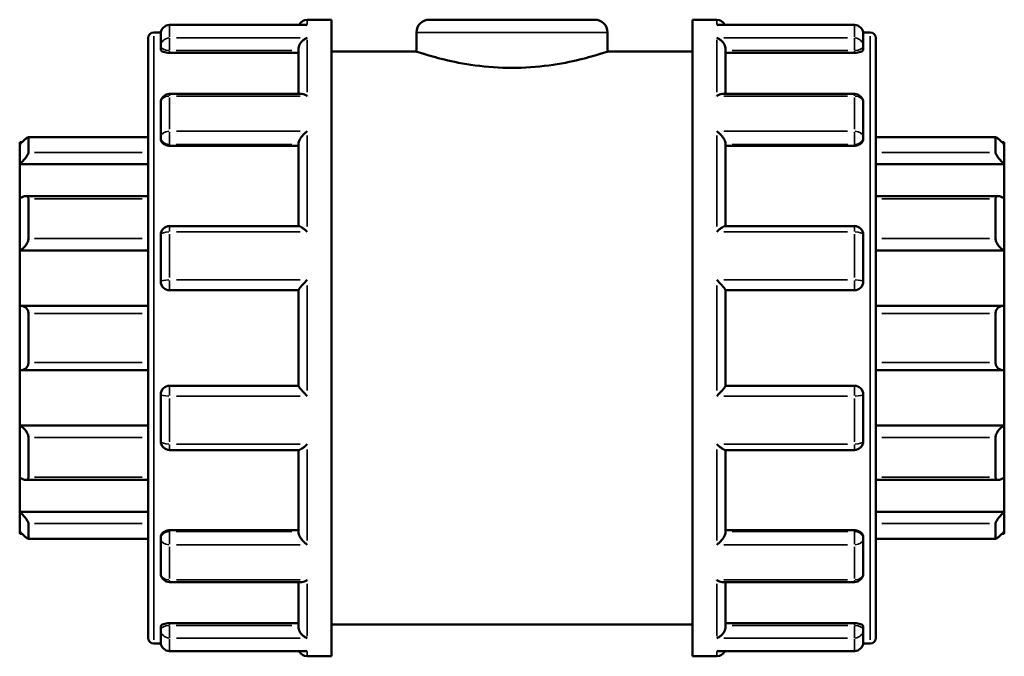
# Model space of a CAD drawing. Header units: millimetres. Extents: x 0 to 905, y -349 to 720.
# Tile 6 of 11: x 401 to 503, y 282 to 348. Entities that reach past the tile are written whole.
import ezdxf

# ---------------------------------------------------------------- set-up
doc = ezdxf.new("R2010")
doc.units = ezdxf.units.MM
doc.layers.add('Visible (ANSI)', color=7, linetype='Continuous', lineweight=50)
doc.layers.add('Visible Narrow (ANSI)', color=7, linetype='Continuous', lineweight=35)

msp = doc.modelspace()

# ---------------------------------------------------------------- linework, layer by layer
at = {"layer": 'Visible (ANSI)'}
for p, q in [((430.238, 347.888), (416.152, 347.888)), ((430.402, 348.427), (432.923, 348.427)), ((432.923, 282.427), (432.923, 348.427)), ((443.043, 348.427), (460.203, 348.427)), ((470.323, 282.427), (470.323, 348.427)), ((470.323, 348.427), (472.845, 348.427)), ((487.095, 347.888), (473.008, 347.888)), ((414.529, 347.107), (415.252, 347.107)), ((415.243, 345.682), (415.243, 346.979)), ((441.723, 347.107), (441.723, 345.127)), ((461.523, 347.107), (461.523, 345.127)), ((487.994, 347.107), (488.717, 347.107)), ((488.003, 346.979), (488.003, 345.682)), ((413.923, 284.353), (413.923, 346.502)), ((489.323, 346.502), (489.323, 284.353)), ((415.243, 345.682), (415.243, 345.319)), ((416.152, 345.001), (429.493, 345.001)), ((429.493, 340.732), (429.493, 345.366)), ((432.923, 345.127), (441.723, 345.127)), ((461.523, 345.127), (470.323, 345.127)), ((473.753, 340.732), (473.753, 345.366)), ((487.095, 345.001), (473.753, 345.001)), ((488.003, 345.319), (488.003, 345.682)), ((429.818, 340.732), (416.152, 340.732)), ((487.095, 340.732), (473.429, 340.732)), ((415.243, 336.277), (415.243, 339.823)), ((488.003, 339.823), (488.003, 336.277)), ((400.623, 335.495), (400.623, 335.722)), ((400.859, 335.722), (400.623, 335.722)), ((413.923, 336.248), (401.516, 336.248)), ((401.532, 336.231), (401.532, 334.668)), ((415.243, 336.277), (415.243, 336.068)), ((488.003, 336.068), (488.003, 336.277)), ((501.731, 336.248), (489.323, 336.248)), ((501.715, 334.668), (501.715, 336.231)), ((502.623, 335.722), (502.388, 335.722)), ((502.623, 335.722), (502.623, 335.495)), ((400.623, 333.443), (400.623, 335.495)), ((416.152, 335.36), (429.493, 335.36)), ((429.493, 327.038), (429.493, 335.578)), ((473.753, 327.038), (473.753, 335.578)), ((487.095, 335.36), (473.753, 335.36)), ((502.623, 335.495), (502.623, 333.443)), ((400.623, 333.443), (413.923, 333.443)), ((400.623, 329.882), (400.623, 333.443)), ((502.623, 333.443), (489.323, 333.443)), ((502.623, 333.443), (502.623, 329.882)), ((400.623, 324.509), (400.623, 329.882)), ((413.923, 330.138), (401.252, 330.138)), ((401.532, 329.848), (401.532, 325.755)), ((501.995, 330.138), (489.323, 330.138)), ((501.715, 325.755), (501.715, 329.848)), ((502.623, 329.882), (502.623, 324.509)), ((429.549, 327.038), (416.152, 327.038)), ((487.095, 327.038), (473.697, 327.038)), ((415.243, 321.286), (415.243, 326.13)), ((488.003, 326.13), (488.003, 321.286)), ((400.623, 324.509), (413.923, 324.509)), ((400.623, 318.748), (400.623, 324.509)), ((502.623, 324.509), (489.323, 324.509)), ((502.623, 324.509), (502.623, 318.748)), ((416.152, 320.377), (429.493, 320.377)), ((429.493, 310.464), (429.493, 320.39)), ((473.753, 310.464), (473.753, 320.39)), ((473.753, 320.377), (487.095, 320.377)), ((400.623, 312.107), (400.623, 318.748)), ((413.923, 318.757), (400.752, 318.757)), ((502.495, 318.757), (489.323, 318.757)), ((502.623, 318.748), (502.623, 312.107)), ((401.532, 317.957), (401.532, 312.898)), ((501.715, 312.898), (501.715, 317.957)), ((400.623, 306.345), (400.623, 312.107)), ((400.752, 312.098), (413.923, 312.098)), ((489.323, 312.098), (502.495, 312.098)), ((502.623, 312.107), (502.623, 306.345)), ((429.493, 310.477), (416.152, 310.477)), ((487.095, 310.477), (473.753, 310.477)), ((415.243, 304.725), (415.243, 309.569)), ((488.003, 309.569), (488.003, 304.725)), ((400.623, 306.345), (413.923, 306.345)), ((400.623, 300.973), (400.623, 306.345)), ((502.623, 306.345), (489.323, 306.345)), ((502.623, 306.345), (502.623, 300.973)), ((401.532, 305.099), (401.532, 301.007)), ((501.715, 301.007), (501.715, 305.099)), ((416.152, 303.816), (429.549, 303.816)), ((429.493, 295.277), (429.493, 303.816)), ((473.697, 303.816), (487.095, 303.816)), ((473.753, 295.277), (473.753, 303.816)), ((400.623, 297.412), (400.623, 300.973)), ((502.623, 300.973), (502.623, 297.412)), ((401.252, 300.716), (413.923, 300.716)), ((489.323, 300.716), (501.995, 300.716)), ((400.623, 297.412), (413.923, 297.412)), ((400.623, 295.36), (400.623, 297.412)), ((502.623, 297.412), (489.323, 297.412)), ((502.623, 297.412), (502.623, 295.36)), ((401.532, 296.187), (401.532, 294.624)), ((501.715, 294.624), (501.715, 296.187)), ((400.623, 295.132), (400.623, 295.36)), ((400.859, 295.132), (400.623, 295.132)), ((415.243, 294.787), (415.243, 294.578)), ((416.152, 295.495), (429.493, 295.495)), ((487.095, 295.495), (473.753, 295.495)), ((488.003, 294.578), (488.003, 294.787)), ((502.623, 295.132), (502.388, 295.132)), ((502.623, 295.36), (502.623, 295.132)), ((401.516, 294.607), (413.923, 294.607)), ((415.243, 291.032), (415.243, 294.578)), ((488.003, 294.578), (488.003, 291.032)), ((489.323, 294.607), (501.731, 294.607)), ((416.152, 290.123), (429.818, 290.123)), ((429.493, 285.488), (429.493, 290.123)), ((473.429, 290.123), (487.095, 290.123)), ((473.753, 285.488), (473.753, 290.123)), ((416.152, 285.854), (429.493, 285.854)), ((432.923, 285.727), (470.323, 285.727)), ((487.095, 285.854), (473.753, 285.854)), ((415.243, 285.536), (415.243, 285.173)), ((415.243, 283.875), (415.243, 285.173)), ((488.003, 285.173), (488.003, 285.536)), ((488.003, 285.173), (488.003, 283.875)), ((414.529, 283.747), (415.252, 283.747)), ((487.994, 283.747), (488.717, 283.747)), ((416.152, 282.967), (430.238, 282.967)), ((473.008, 282.967), (487.095, 282.967)), ((430.402, 282.427), (432.923, 282.427)), ((470.323, 282.427), (472.845, 282.427))]:
    msp.add_line(p, q, dxfattribs=at)
for centre, radius, start, end in [((416.152, 346.979), 0.909, 90, 180), ((430.402, 347.519), 0.909, 90, 156.01478), ((443.043, 347.107), 1.32, 90, 180), ((460.203, 347.107), 1.32, 0, 90), ((472.845, 347.519), 0.909, 23.98522, 90), ((487.095, 346.979), 0.909, 0, 90), ((414.529, 346.502), 0.606, 90, 180), ((488.717, 346.502), 0.606, 0, 90), ((416.152, 339.823), 0.909, 90, 180), ((487.095, 339.823), 0.909, 0, 90), ((416.152, 326.13), 0.909, 90, 180), ((487.095, 326.13), 0.909, 0, 90), ((416.152, 321.286), 0.909, 180, 270), ((487.095, 321.286), 0.909, 270, 0), ((416.152, 309.569), 0.909, 90, 180), ((487.095, 309.569), 0.909, 0, 90), ((416.152, 304.725), 0.909, 180, 270), ((487.095, 304.725), 0.909, 270, 0), ((416.152, 291.032), 0.909, 180, 270), ((487.095, 291.032), 0.909, 270, 0), ((414.529, 284.353), 0.606, 180, 270), ((416.152, 283.875), 0.909, 180, 270), ((487.095, 283.875), 0.909, 270, 0), ((488.717, 284.353), 0.606, 270, 0), ((430.402, 283.336), 0.909, 203.98522, 270), ((472.845, 283.336), 0.909, 270, 336.01478)]:
    msp.add_arc(centre, radius, start, end, dxfattribs=at)
for points, knots in [([(430.402, 347.873), (430.401, 347.873), (430.399, 347.873), (430.345, 347.883), (430.291, 347.888), (430.238, 347.888)], [-0.000606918, -0.000606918, -0.000606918, -0.000606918, 0, 0, 0.022721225, 0.022721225, 0.022721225, 0.022721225]), ([(473.008, 347.888), (472.955, 347.888), (472.902, 347.883), (472.847, 347.873), (472.846, 347.873), (472.845, 347.873)], [0.150587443, 0.150587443, 0.150587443, 0.150587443, 0.17309103, 0.17309103, 0.173692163, 0.173692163, 0.173692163, 0.173692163]), ([(429.493, 345.366), (429.493, 345.446), (429.505, 345.528), (429.553, 345.705), (429.591, 345.795), (429.699, 345.992), (429.775, 346.092), (429.937, 346.263), (430.024, 346.336), (430.205, 346.456), (430.302, 346.504), (430.399, 346.537), (430.401, 346.538), (430.402, 346.538)], [0, 0, 0, 0, 0.02554842, 0.02554842, 0.05485362, 0.05485362, 0.09389105, 0.09389105, 0.1325222, 0.1325222, 0.17309103, 0.17309103, 0.17369216, 0.17369216, 0.17369216, 0.17369216]), ([(472.845, 346.538), (472.846, 346.538), (472.847, 346.537), (472.943, 346.504), (473.038, 346.458), (473.217, 346.34), (473.303, 346.269), (473.465, 346.1), (473.542, 346), (473.652, 345.803), (473.691, 345.712), (473.74, 345.535), (473.753, 345.453), (473.753, 345.371), (473.753, 345.368), (473.753, 345.366)], [-0.00060692, -0.00060692, -0.00060692, -0.00060692, 0, 0, 0.04029247, 0.04029247, 0.07871796, 0.07871796, 0.1184803, 0.1184803, 0.148246, 0.148246, 0.17406743, 0.17406743, 0.17474856, 0.17474856, 0.17474856, 0.17474856]), ([(416.152, 345.001), (416.038, 345.001), (415.917, 345.009), (415.693, 345.043), (415.592, 345.068), (415.43, 345.125), (415.359, 345.161), (415.266, 345.239), (415.243, 345.281), (415.243, 345.319)], [0, 0, 0, 0, 0.03419438, 0.03419438, 0.06838875, 0.06838875, 0.10318036, 0.10318036, 0.13797197, 0.13797197, 0.13797197, 0.13797197]), ([(461.523, 345.127), (461.523, 345.127), (461.271, 345.04), (460.257, 344.726), (459.497, 344.502), (457.75, 344.079), (456.643, 343.85), (454.207, 343.522), (452.877, 343.429), (450.369, 343.429), (449.039, 343.522), (446.603, 343.85), (445.497, 344.079), (443.75, 344.502), (442.989, 344.726), (441.976, 345.04), (441.723, 345.127), (441.723, 345.127)], [1.5042063, 1.5042063, 1.5042063, 1.5042063, 1.8801706, 1.8801706, 2.256135, 2.256135, 2.6322738, 2.6322738, 3.0084126, 3.0084126, 3.3845514, 3.3845514, 3.7606902, 3.7606902, 4.1366545, 4.1366545, 4.5126189, 4.5126189, 4.5126189, 4.5126189]), ([(488.003, 345.319), (488.003, 345.281), (487.981, 345.239), (487.888, 345.162), (487.818, 345.126), (487.657, 345.068), (487.555, 345.043), (487.331, 345.009), (487.209, 345.001), (487.095, 345.001)], [0.13830141, 0.13830141, 0.13830141, 0.13830141, 0.17296079, 0.17296079, 0.20762017, 0.20762017, 0.24194683, 0.24194683, 0.2762735, 0.2762735, 0.2762735, 0.2762735]), ([(430.402, 340.514), (430.401, 340.515), (430.399, 340.515), (430.303, 340.578), (430.209, 340.629), (430.029, 340.7), (429.944, 340.723), (429.848, 340.731), (429.833, 340.732), (429.818, 340.732)], [-0.000606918, -0.000606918, -0.000606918, -0.000606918, 0, 0, 0.040292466, 0.040292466, 0.078717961, 0.078717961, 0.086234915, 0.086234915, 0.086234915, 0.086234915]), ([(473.429, 340.732), (473.416, 340.732), (473.403, 340.731), (473.31, 340.725), (473.223, 340.702), (473.041, 340.63), (472.945, 340.579), (472.847, 340.515), (472.846, 340.515), (472.845, 340.514)], [0.087679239, 0.087679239, 0.087679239, 0.087679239, 0.093891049, 0.093891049, 0.132522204, 0.132522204, 0.17309103, 0.17309103, 0.173692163, 0.173692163, 0.173692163, 0.173692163]), ([(429.493, 335.578), (429.493, 335.632), (429.505, 335.695), (429.553, 335.84), (429.591, 335.923), (429.699, 336.115), (429.775, 336.224), (429.937, 336.428), (430.024, 336.525), (430.205, 336.705), (430.302, 336.79), (430.399, 336.865), (430.401, 336.866), (430.402, 336.868)], [0, 0, 0, 0, 0.02554842, 0.02554842, 0.05485362, 0.05485362, 0.09389105, 0.09389105, 0.1325222, 0.1325222, 0.17309103, 0.17309103, 0.17369216, 0.17369216, 0.17369216, 0.17369216]), ([(472.845, 336.868), (472.846, 336.866), (472.847, 336.865), (472.943, 336.791), (473.038, 336.708), (473.217, 336.531), (473.303, 336.436), (473.465, 336.233), (473.542, 336.123), (473.652, 335.93), (473.691, 335.847), (473.74, 335.7), (473.753, 335.637), (473.753, 335.581), (473.753, 335.579), (473.753, 335.578)], [-0.00060692, -0.00060692, -0.00060692, -0.00060692, 0, 0, 0.04029247, 0.04029247, 0.07871796, 0.07871796, 0.1184803, 0.1184803, 0.148246, 0.148246, 0.17406743, 0.17406743, 0.17474856, 0.17474856, 0.17474856, 0.17474856]), ([(400.623, 335.495), (400.728, 335.599), (400.841, 335.707), (401.063, 335.912), (401.172, 336.009), (401.336, 336.143), (401.406, 336.196), (401.48, 336.239), (401.499, 336.247), (401.525, 336.249), (401.532, 336.243), (401.532, 336.231)], [0.32674425, 0.32674425, 0.32674425, 0.32674425, 0.3709068, 0.3709068, 0.41793358, 0.41793358, 0.45658404, 0.45658404, 0.47590928, 0.47590928, 0.49523451, 0.49523451, 0.49523451, 0.49523451]), ([(416.152, 335.36), (416.038, 335.36), (415.917, 335.378), (415.693, 335.45), (415.592, 335.505), (415.43, 335.631), (415.359, 335.711), (415.266, 335.886), (415.243, 335.98), (415.243, 336.068)], [0, 0, 0, 0, 0.03419438, 0.03419438, 0.06838875, 0.06838875, 0.10318036, 0.10318036, 0.13797197, 0.13797197, 0.13797197, 0.13797197]), ([(488.003, 336.068), (488.003, 335.98), (487.981, 335.886), (487.887, 335.711), (487.817, 335.631), (487.655, 335.505), (487.553, 335.45), (487.33, 335.378), (487.209, 335.36), (487.095, 335.36)], [0.13830107, 0.13830107, 0.13830107, 0.13830107, 0.17309268, 0.17309268, 0.20788428, 0.20788428, 0.24207866, 0.24207866, 0.27627304, 0.27627304, 0.27627304, 0.27627304]), ([(501.715, 336.231), (501.715, 336.243), (501.721, 336.249), (501.747, 336.247), (501.767, 336.239), (501.84, 336.196), (501.911, 336.143), (502.075, 336.009), (502.184, 335.912), (502.406, 335.707), (502.518, 335.599), (502.623, 335.495)], [0.17135449, 0.17135449, 0.17135449, 0.17135449, 0.19067973, 0.19067973, 0.21000496, 0.21000496, 0.24865543, 0.24865543, 0.29568221, 0.29568221, 0.33984476, 0.33984476, 0.33984476, 0.33984476]), ([(401.532, 334.668), (401.532, 334.641), (401.525, 334.607), (401.499, 334.529), (401.48, 334.485), (401.406, 334.344), (401.336, 334.237), (401.172, 334.016), (401.063, 333.886), (400.841, 333.647), (400.728, 333.537), (400.623, 333.443)], [0.17135449, 0.17135449, 0.17135449, 0.17135449, 0.19067973, 0.19067973, 0.21000496, 0.21000496, 0.24865543, 0.24865543, 0.29568221, 0.29568221, 0.33984476, 0.33984476, 0.33984476, 0.33984476]), ([(502.623, 333.443), (502.518, 333.537), (502.406, 333.647), (502.184, 333.886), (502.075, 334.016), (501.911, 334.237), (501.84, 334.344), (501.767, 334.485), (501.747, 334.529), (501.721, 334.607), (501.715, 334.641), (501.715, 334.668)], [0.32674425, 0.32674425, 0.32674425, 0.32674425, 0.3709068, 0.3709068, 0.41793358, 0.41793358, 0.45658404, 0.45658404, 0.47590928, 0.47590928, 0.49523451, 0.49523451, 0.49523451, 0.49523451]), ([(400.623, 329.882), (400.728, 329.955), (400.841, 330.02), (401.063, 330.114), (401.172, 330.14), (401.336, 330.137), (401.406, 330.115), (401.48, 330.042), (401.499, 330.012), (401.525, 329.938), (401.532, 329.895), (401.532, 329.848)], [0.32674425, 0.32674425, 0.32674425, 0.32674425, 0.3709068, 0.3709068, 0.41793358, 0.41793358, 0.45658404, 0.45658404, 0.47590928, 0.47590928, 0.49523451, 0.49523451, 0.49523451, 0.49523451]), ([(501.715, 329.848), (501.715, 329.895), (501.721, 329.938), (501.747, 330.012), (501.767, 330.042), (501.84, 330.115), (501.911, 330.137), (502.075, 330.14), (502.184, 330.114), (502.406, 330.02), (502.518, 329.955), (502.623, 329.882)], [0.17135449, 0.17135449, 0.17135449, 0.17135449, 0.19067973, 0.19067973, 0.21000496, 0.21000496, 0.24865543, 0.24865543, 0.29568221, 0.29568221, 0.33984476, 0.33984476, 0.33984476, 0.33984476]), ([(430.402, 326.433), (430.401, 326.434), (430.399, 326.435), (430.303, 326.527), (430.209, 326.612), (430.029, 326.763), (429.944, 326.83), (429.782, 326.943), (429.705, 326.989), (429.606, 327.03), (429.574, 327.038), (429.549, 327.038)], [-0.00060692, -0.00060692, -0.00060692, -0.00060692, 0, 0, 0.04029247, 0.04029247, 0.07871796, 0.07871796, 0.1184803, 0.1184803, 0.14143731, 0.14143731, 0.14143731, 0.14143731]), ([(473.697, 327.038), (473.674, 327.038), (473.643, 327.03), (473.547, 326.991), (473.472, 326.947), (473.31, 326.835), (473.223, 326.768), (473.041, 326.615), (472.945, 326.528), (472.847, 326.435), (472.846, 326.434), (472.845, 326.433)], [0.03299979, 0.03299979, 0.03299979, 0.03299979, 0.05485362, 0.05485362, 0.09389105, 0.09389105, 0.1325222, 0.1325222, 0.17309103, 0.17309103, 0.17369216, 0.17369216, 0.17369216, 0.17369216]), ([(401.532, 325.755), (401.532, 325.699), (401.525, 325.639), (401.499, 325.516), (401.48, 325.453), (401.406, 325.266), (401.336, 325.146), (401.172, 324.922), (401.063, 324.809), (400.841, 324.628), (400.728, 324.559), (400.623, 324.509)], [0.17135449, 0.17135449, 0.17135449, 0.17135449, 0.19067973, 0.19067973, 0.21000496, 0.21000496, 0.24865543, 0.24865543, 0.29568221, 0.29568221, 0.33984476, 0.33984476, 0.33984476, 0.33984476]), ([(502.623, 324.509), (502.518, 324.559), (502.406, 324.628), (502.184, 324.809), (502.075, 324.922), (501.911, 325.146), (501.84, 325.266), (501.767, 325.453), (501.747, 325.516), (501.721, 325.639), (501.715, 325.699), (501.715, 325.755)], [0.32674425, 0.32674425, 0.32674425, 0.32674425, 0.3709068, 0.3709068, 0.41793358, 0.41793358, 0.45658404, 0.45658404, 0.47590928, 0.47590928, 0.49523451, 0.49523451, 0.49523451, 0.49523451]), ([(429.493, 320.39), (429.493, 320.405), (429.505, 320.431), (429.553, 320.507), (429.591, 320.559), (429.699, 320.695), (429.775, 320.784), (429.937, 320.966), (430.024, 321.061), (430.205, 321.253), (430.302, 321.352), (430.399, 321.449), (430.401, 321.451), (430.402, 321.452)], [0, 0, 0, 0, 0.02554842, 0.02554842, 0.05485362, 0.05485362, 0.09389105, 0.09389105, 0.1325222, 0.1325222, 0.17309103, 0.17309103, 0.17369216, 0.17369216, 0.17369216, 0.17369216]), ([(472.845, 321.452), (472.846, 321.451), (472.847, 321.449), (472.943, 321.354), (473.038, 321.256), (473.217, 321.067), (473.303, 320.974), (473.465, 320.791), (473.542, 320.701), (473.652, 320.563), (473.691, 320.51), (473.74, 320.433), (473.753, 320.407), (473.753, 320.391), (473.753, 320.391), (473.753, 320.39)], [-0.00060692, -0.00060692, -0.00060692, -0.00060692, 0, 0, 0.04029247, 0.04029247, 0.07871796, 0.07871796, 0.1184803, 0.1184803, 0.148246, 0.148246, 0.17406743, 0.17406743, 0.17474856, 0.17474856, 0.17474856, 0.17474856]), ([(400.623, 318.748), (400.728, 318.763), (400.841, 318.76), (401.063, 318.706), (401.172, 318.652), (401.336, 318.512), (401.406, 318.424), (401.48, 318.264), (401.499, 318.206), (401.525, 318.084), (401.532, 318.021), (401.532, 317.957)], [0.32674425, 0.32674425, 0.32674425, 0.32674425, 0.3709068, 0.3709068, 0.41793358, 0.41793358, 0.45658404, 0.45658404, 0.47590928, 0.47590928, 0.49523451, 0.49523451, 0.49523451, 0.49523451]), ([(501.715, 317.957), (501.715, 318.021), (501.721, 318.084), (501.747, 318.206), (501.767, 318.264), (501.84, 318.424), (501.911, 318.512), (502.075, 318.652), (502.184, 318.706), (502.406, 318.76), (502.518, 318.763), (502.623, 318.748)], [0.17135449, 0.17135449, 0.17135449, 0.17135449, 0.19067973, 0.19067973, 0.21000496, 0.21000496, 0.24865543, 0.24865543, 0.29568221, 0.29568221, 0.33984476, 0.33984476, 0.33984476, 0.33984476]), ([(401.532, 312.898), (401.532, 312.834), (401.525, 312.771), (401.499, 312.649), (401.48, 312.591), (401.406, 312.431), (401.336, 312.343), (401.172, 312.203), (401.063, 312.149), (400.841, 312.095), (400.728, 312.092), (400.623, 312.107)], [0.17135449, 0.17135449, 0.17135449, 0.17135449, 0.19067973, 0.19067973, 0.21000496, 0.21000496, 0.24865543, 0.24865543, 0.29568221, 0.29568221, 0.33984476, 0.33984476, 0.33984476, 0.33984476]), ([(502.623, 312.107), (502.518, 312.092), (502.406, 312.095), (502.184, 312.149), (502.075, 312.203), (501.911, 312.343), (501.84, 312.431), (501.767, 312.591), (501.747, 312.649), (501.721, 312.771), (501.715, 312.834), (501.715, 312.898)], [0.32674425, 0.32674425, 0.32674425, 0.32674425, 0.3709068, 0.3709068, 0.41793358, 0.41793358, 0.45658404, 0.45658404, 0.47590928, 0.47590928, 0.49523451, 0.49523451, 0.49523451, 0.49523451]), ([(430.402, 309.403), (430.401, 309.404), (430.399, 309.406), (430.303, 309.501), (430.209, 309.598), (430.029, 309.788), (429.944, 309.881), (429.782, 310.063), (429.705, 310.154), (429.595, 310.292), (429.556, 310.344), (429.507, 310.422), (429.494, 310.448), (429.493, 310.464), (429.493, 310.464), (429.493, 310.464)], [-0.00060692, -0.00060692, -0.00060692, -0.00060692, 0, 0, 0.04029247, 0.04029247, 0.07871796, 0.07871796, 0.1184803, 0.1184803, 0.148246, 0.148246, 0.17406743, 0.17406743, 0.17474856, 0.17474856, 0.17474856, 0.17474856]), ([(473.753, 310.464), (473.753, 310.45), (473.741, 310.424), (473.693, 310.348), (473.655, 310.296), (473.547, 310.16), (473.472, 310.071), (473.31, 309.889), (473.223, 309.794), (473.041, 309.602), (472.945, 309.503), (472.847, 309.406), (472.846, 309.404), (472.845, 309.403)], [0, 0, 0, 0, 0.02554842, 0.02554842, 0.05485362, 0.05485362, 0.09389105, 0.09389105, 0.1325222, 0.1325222, 0.17309103, 0.17309103, 0.17369216, 0.17369216, 0.17369216, 0.17369216]), ([(400.623, 306.345), (400.728, 306.296), (400.841, 306.226), (401.063, 306.046), (401.172, 305.932), (401.336, 305.709), (401.406, 305.588), (401.48, 305.402), (401.499, 305.339), (401.525, 305.216), (401.532, 305.156), (401.532, 305.099)], [0.32674425, 0.32674425, 0.32674425, 0.32674425, 0.3709068, 0.3709068, 0.41793358, 0.41793358, 0.45658404, 0.45658404, 0.47590928, 0.47590928, 0.49523451, 0.49523451, 0.49523451, 0.49523451]), ([(501.715, 305.099), (501.715, 305.156), (501.721, 305.216), (501.747, 305.339), (501.767, 305.402), (501.84, 305.588), (501.911, 305.709), (502.075, 305.932), (502.184, 306.046), (502.406, 306.226), (502.518, 306.296), (502.623, 306.345)], [0.17135449, 0.17135449, 0.17135449, 0.17135449, 0.19067973, 0.19067973, 0.21000496, 0.21000496, 0.24865543, 0.24865543, 0.29568221, 0.29568221, 0.33984476, 0.33984476, 0.33984476, 0.33984476]), ([(429.549, 303.816), (429.573, 303.816), (429.603, 303.824), (429.699, 303.863), (429.775, 303.908), (429.937, 304.02), (430.024, 304.087), (430.205, 304.24), (430.302, 304.327), (430.399, 304.419), (430.401, 304.421), (430.402, 304.422)], [0.03299979, 0.03299979, 0.03299979, 0.03299979, 0.05485362, 0.05485362, 0.09389105, 0.09389105, 0.1325222, 0.1325222, 0.17309103, 0.17309103, 0.17369216, 0.17369216, 0.17369216, 0.17369216]), ([(472.845, 304.422), (472.846, 304.421), (472.847, 304.419), (472.943, 304.328), (473.038, 304.243), (473.217, 304.092), (473.303, 304.025), (473.465, 303.912), (473.542, 303.866), (473.641, 303.825), (473.673, 303.816), (473.697, 303.816)], [-0.00060692, -0.00060692, -0.00060692, -0.00060692, 0, 0, 0.04029247, 0.04029247, 0.07871796, 0.07871796, 0.1184803, 0.1184803, 0.14143731, 0.14143731, 0.14143731, 0.14143731]), ([(401.532, 301.007), (401.532, 300.96), (401.525, 300.917), (401.499, 300.843), (401.48, 300.812), (401.406, 300.739), (401.336, 300.718), (401.172, 300.714), (401.063, 300.741), (400.841, 300.834), (400.728, 300.9), (400.623, 300.973)], [0.17135449, 0.17135449, 0.17135449, 0.17135449, 0.19067973, 0.19067973, 0.21000496, 0.21000496, 0.24865543, 0.24865543, 0.29568221, 0.29568221, 0.33984476, 0.33984476, 0.33984476, 0.33984476]), ([(502.623, 300.973), (502.518, 300.9), (502.406, 300.834), (502.184, 300.741), (502.075, 300.714), (501.911, 300.718), (501.84, 300.739), (501.767, 300.812), (501.747, 300.843), (501.721, 300.917), (501.715, 300.96), (501.715, 301.007)], [0.32674425, 0.32674425, 0.32674425, 0.32674425, 0.3709068, 0.3709068, 0.41793358, 0.41793358, 0.45658404, 0.45658404, 0.47590928, 0.47590928, 0.49523451, 0.49523451, 0.49523451, 0.49523451]), ([(400.623, 297.412), (400.728, 297.317), (400.841, 297.208), (401.063, 296.969), (401.172, 296.839), (401.336, 296.618), (401.406, 296.511), (401.48, 296.369), (401.499, 296.325), (401.525, 296.248), (401.532, 296.214), (401.532, 296.187)], [0.32674425, 0.32674425, 0.32674425, 0.32674425, 0.3709068, 0.3709068, 0.41793358, 0.41793358, 0.45658404, 0.45658404, 0.47590928, 0.47590928, 0.49523451, 0.49523451, 0.49523451, 0.49523451]), ([(501.715, 296.187), (501.715, 296.214), (501.721, 296.248), (501.747, 296.325), (501.767, 296.369), (501.84, 296.511), (501.911, 296.618), (502.075, 296.839), (502.184, 296.969), (502.406, 297.208), (502.518, 297.317), (502.623, 297.412)], [0.17135449, 0.17135449, 0.17135449, 0.17135449, 0.19067973, 0.19067973, 0.21000496, 0.21000496, 0.24865543, 0.24865543, 0.29568221, 0.29568221, 0.33984476, 0.33984476, 0.33984476, 0.33984476]), ([(401.532, 294.624), (401.532, 294.611), (401.525, 294.606), (401.499, 294.608), (401.48, 294.616), (401.406, 294.659), (401.336, 294.712), (401.172, 294.846), (401.063, 294.942), (400.841, 295.148), (400.728, 295.256), (400.623, 295.36)], [0.17135449, 0.17135449, 0.17135449, 0.17135449, 0.19067973, 0.19067973, 0.21000496, 0.21000496, 0.24865543, 0.24865543, 0.29568221, 0.29568221, 0.33984476, 0.33984476, 0.33984476, 0.33984476]), ([(415.243, 294.787), (415.243, 294.875), (415.266, 294.969), (415.359, 295.144), (415.43, 295.224), (415.592, 295.35), (415.693, 295.405), (415.917, 295.477), (416.038, 295.495), (416.152, 295.495)], [-0.13797197, -0.13797197, -0.13797197, -0.13797197, -0.10318036, -0.10318036, -0.06838875, -0.06838875, -0.03419438, -0.03419438, 0, 0, 0, 0]), ([(430.402, 293.987), (430.401, 293.988), (430.399, 293.989), (430.303, 294.063), (430.209, 294.147), (430.029, 294.324), (429.944, 294.419), (429.782, 294.622), (429.705, 294.732), (429.595, 294.925), (429.556, 295.008), (429.507, 295.155), (429.494, 295.217), (429.493, 295.274), (429.493, 295.275), (429.493, 295.277)], [-0.00060692, -0.00060692, -0.00060692, -0.00060692, 0, 0, 0.04029247, 0.04029247, 0.07871796, 0.07871796, 0.1184803, 0.1184803, 0.148246, 0.148246, 0.17406743, 0.17406743, 0.17474856, 0.17474856, 0.17474856, 0.17474856]), ([(473.753, 295.277), (473.753, 295.222), (473.741, 295.16), (473.693, 295.014), (473.655, 294.932), (473.547, 294.74), (473.472, 294.631), (473.31, 294.427), (473.223, 294.33), (473.041, 294.149), (472.945, 294.065), (472.847, 293.989), (472.846, 293.988), (472.845, 293.987)], [0, 0, 0, 0, 0.02554842, 0.02554842, 0.05485362, 0.05485362, 0.09389105, 0.09389105, 0.1325222, 0.1325222, 0.17309103, 0.17309103, 0.17369216, 0.17369216, 0.17369216, 0.17369216]), ([(487.095, 295.495), (487.209, 295.495), (487.33, 295.477), (487.553, 295.405), (487.655, 295.35), (487.817, 295.224), (487.887, 295.144), (487.981, 294.969), (488.003, 294.875), (488.003, 294.787)], [0.27627304, 0.27627304, 0.27627304, 0.27627304, 0.31046741, 0.31046741, 0.34466179, 0.34466179, 0.3794534, 0.3794534, 0.41424501, 0.41424501, 0.41424501, 0.41424501]), ([(502.623, 295.36), (502.518, 295.256), (502.406, 295.148), (502.184, 294.942), (502.075, 294.846), (501.911, 294.712), (501.84, 294.659), (501.767, 294.616), (501.747, 294.608), (501.721, 294.606), (501.715, 294.611), (501.715, 294.624)], [0.32674425, 0.32674425, 0.32674425, 0.32674425, 0.3709068, 0.3709068, 0.41793358, 0.41793358, 0.45658404, 0.45658404, 0.47590928, 0.47590928, 0.49523451, 0.49523451, 0.49523451, 0.49523451]), ([(429.818, 290.123), (429.83, 290.123), (429.843, 290.124), (429.937, 290.13), (430.024, 290.152), (430.205, 290.224), (430.302, 290.276), (430.399, 290.339), (430.401, 290.34), (430.402, 290.341)], [0.087679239, 0.087679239, 0.087679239, 0.087679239, 0.093891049, 0.093891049, 0.132522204, 0.132522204, 0.17309103, 0.17309103, 0.173692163, 0.173692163, 0.173692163, 0.173692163]), ([(472.845, 290.341), (472.846, 290.34), (472.847, 290.339), (472.943, 290.277), (473.038, 290.226), (473.217, 290.154), (473.303, 290.132), (473.398, 290.124), (473.414, 290.123), (473.429, 290.123)], [-0.000606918, -0.000606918, -0.000606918, -0.000606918, 0, 0, 0.040292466, 0.040292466, 0.078717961, 0.078717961, 0.086234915, 0.086234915, 0.086234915, 0.086234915]), ([(415.243, 285.536), (415.243, 285.574), (415.266, 285.616), (415.359, 285.694), (415.43, 285.73), (415.592, 285.787), (415.693, 285.812), (415.917, 285.845), (416.038, 285.854), (416.152, 285.854)], [-0.13797197, -0.13797197, -0.13797197, -0.13797197, -0.10318036, -0.10318036, -0.06838875, -0.06838875, -0.03419438, -0.03419438, 0, 0, 0, 0]), ([(487.095, 285.854), (487.209, 285.854), (487.33, 285.845), (487.553, 285.812), (487.655, 285.787), (487.817, 285.73), (487.887, 285.694), (487.981, 285.616), (488.003, 285.574), (488.003, 285.536)], [0.27627304, 0.27627304, 0.27627304, 0.27627304, 0.31046741, 0.31046741, 0.34466179, 0.34466179, 0.3794534, 0.3794534, 0.41424501, 0.41424501, 0.41424501, 0.41424501]), ([(430.402, 284.317), (430.401, 284.317), (430.399, 284.317), (430.303, 284.35), (430.209, 284.397), (430.029, 284.515), (429.944, 284.585), (429.782, 284.755), (429.705, 284.855), (429.595, 285.052), (429.556, 285.143), (429.507, 285.319), (429.494, 285.402), (429.493, 285.484), (429.493, 285.486), (429.493, 285.488)], [-0.00060692, -0.00060692, -0.00060692, -0.00060692, 0, 0, 0.04029247, 0.04029247, 0.07871796, 0.07871796, 0.1184803, 0.1184803, 0.148246, 0.148246, 0.17406743, 0.17406743, 0.17474856, 0.17474856, 0.17474856, 0.17474856]), ([(473.753, 285.488), (473.753, 285.409), (473.741, 285.326), (473.693, 285.15), (473.655, 285.06), (473.547, 284.863), (473.472, 284.763), (473.31, 284.592), (473.223, 284.519), (473.041, 284.399), (472.945, 284.351), (472.847, 284.317), (472.846, 284.317), (472.845, 284.317)], [0, 0, 0, 0, 0.02554842, 0.02554842, 0.05485362, 0.05485362, 0.09389105, 0.09389105, 0.1325222, 0.1325222, 0.17309103, 0.17309103, 0.17369216, 0.17369216, 0.17369216, 0.17369216]), ([(430.238, 282.967), (430.291, 282.967), (430.345, 282.972), (430.399, 282.981), (430.401, 282.982), (430.402, 282.982)], [0.150587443, 0.150587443, 0.150587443, 0.150587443, 0.17309103, 0.17309103, 0.173692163, 0.173692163, 0.173692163, 0.173692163]), ([(472.845, 282.982), (472.846, 282.982), (472.847, 282.981), (472.902, 282.972), (472.955, 282.967), (473.008, 282.967)], [-0.000606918, -0.000606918, -0.000606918, -0.000606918, 0, 0, 0.022721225, 0.022721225, 0.022721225, 0.022721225])]:
    msp.add_open_spline(points, degree=3, knots=knots, dxfattribs=at)
at = {"layer": 'Visible Narrow (ANSI)'}
for p, q in [((416.152, 347.874), (416.152, 347.888)), ((416.152, 347.825), (416.152, 346.623)), ((416.864, 347.873), (429.689, 347.873)), ((430.402, 348.426), (430.402, 347.927)), ((472.845, 347.927), (472.845, 348.426)), ((473.557, 347.873), (486.382, 347.873)), ((487.095, 347.888), (487.095, 347.874)), ((487.095, 346.623), (487.095, 347.825)), ((461.401, 347.107), (441.845, 347.107)), ((414.529, 346.717), (414.529, 284.137)), ((416.152, 345.298), (416.152, 346.508)), ((429.689, 346.538), (416.864, 346.538)), ((430.402, 346.331), (430.402, 340.903)), ((472.845, 340.903), (472.845, 346.331)), ((486.382, 346.538), (473.557, 346.538)), ((487.095, 346.508), (487.095, 345.298)), ((488.717, 284.137), (488.717, 346.717)), ((416.152, 345.012), (416.152, 345.216)), ((416.819, 345.227), (428.826, 345.227)), ((474.42, 345.227), (486.427, 345.227)), ((487.095, 345.216), (487.095, 345.012)), ((416.152, 340.534), (416.152, 340.731)), ((487.095, 340.731), (487.095, 340.534)), ((416.152, 340.345), (416.152, 337.063)), ((416.864, 340.514), (429.689, 340.514)), ((473.557, 340.514), (486.382, 340.514)), ((487.095, 337.063), (487.095, 340.345)), ((416.152, 335.533), (416.152, 336.805)), ((429.689, 336.868), (416.864, 336.868)), ((486.382, 336.868), (473.557, 336.868)), ((487.095, 336.805), (487.095, 335.533)), ((402.152, 336.231), (413.304, 336.231)), ((430.402, 336.403), (430.402, 327.002)), ((472.845, 327.002), (472.845, 336.403)), ((489.943, 336.231), (501.095, 336.231)), ((413.304, 334.668), (402.152, 334.668)), ((416.152, 335.366), (416.152, 335.484)), ((416.819, 335.49), (428.826, 335.49)), ((474.42, 335.49), (486.427, 335.49)), ((487.095, 335.484), (487.095, 335.366)), ((501.095, 334.668), (489.943, 334.668)), ((402.152, 329.848), (413.304, 329.848)), ((489.943, 329.848), (501.095, 329.848)), ((416.152, 326.485), (416.152, 327.037)), ((416.864, 326.433), (429.689, 326.433)), ((473.557, 326.433), (486.382, 326.433)), ((487.095, 327.037), (487.095, 326.485)), ((413.304, 325.755), (402.152, 325.755)), ((416.152, 326.189), (416.152, 321.706)), ((487.095, 321.706), (487.095, 326.189)), ((501.095, 325.755), (489.943, 325.755)), ((416.152, 320.381), (416.152, 321.373)), ((429.689, 321.452), (416.864, 321.452)), ((486.382, 321.452), (473.557, 321.452)), ((487.095, 321.373), (487.095, 320.381)), ((430.402, 320.855), (430.402, 309.999)), ((472.845, 309.999), (472.845, 320.855)), ((402.152, 317.957), (413.304, 317.957)), ((489.943, 317.957), (501.095, 317.957)), ((413.304, 312.898), (402.152, 312.898)), ((501.095, 312.898), (489.943, 312.898)), ((416.152, 309.482), (416.152, 310.474)), ((487.095, 310.474), (487.095, 309.482)), ((416.152, 309.149), (416.152, 304.666)), ((416.864, 309.403), (429.689, 309.403)), ((473.557, 309.403), (486.382, 309.403)), ((487.095, 304.666), (487.095, 309.149)), ((402.152, 305.099), (413.304, 305.099)), ((489.943, 305.099), (501.095, 305.099)), ((416.152, 303.818), (416.152, 304.37)), ((429.689, 304.422), (416.864, 304.422)), ((486.382, 304.422), (473.557, 304.422)), ((487.095, 304.37), (487.095, 303.818)), ((430.402, 303.853), (430.402, 294.451)), ((472.845, 294.451), (472.845, 303.853)), ((413.304, 301.007), (402.152, 301.007)), ((501.095, 301.007), (489.943, 301.007)), ((402.152, 296.187), (413.304, 296.187)), ((489.943, 296.187), (501.095, 296.187)), ((416.152, 295.371), (416.152, 295.489)), ((416.152, 294.05), (416.152, 295.322)), ((428.826, 295.365), (416.819, 295.365)), ((486.427, 295.365), (474.42, 295.365)), ((487.095, 295.489), (487.095, 295.371)), ((487.095, 295.322), (487.095, 294.05)), ((413.304, 294.624), (402.152, 294.624)), ((416.152, 293.792), (416.152, 290.51)), ((416.864, 293.987), (429.689, 293.987)), ((473.557, 293.987), (486.382, 293.987)), ((487.095, 290.51), (487.095, 293.792)), ((501.095, 294.624), (489.943, 294.624)), ((416.152, 290.124), (416.152, 290.321)), ((429.689, 290.341), (416.864, 290.341)), ((430.402, 289.952), (430.402, 284.524)), ((472.845, 284.524), (472.845, 289.952)), ((486.382, 290.341), (473.557, 290.341)), ((487.095, 290.321), (487.095, 290.124)), ((416.152, 285.639), (416.152, 285.842)), ((428.826, 285.628), (416.819, 285.628)), ((486.427, 285.628), (474.42, 285.628)), ((487.095, 285.842), (487.095, 285.639)), ((416.152, 284.346), (416.152, 285.557)), ((487.095, 285.557), (487.095, 284.346)), ((416.152, 284.231), (416.152, 283.03)), ((416.864, 284.317), (429.689, 284.317)), ((473.557, 284.317), (486.382, 284.317)), ((487.095, 283.03), (487.095, 284.231)), ((416.152, 282.967), (416.152, 282.98)), ((429.689, 282.982), (416.864, 282.982)), ((430.402, 282.928), (430.402, 282.429)), ((472.845, 282.429), (472.845, 282.928)), ((486.382, 282.982), (473.557, 282.982)), ((487.095, 282.98), (487.095, 282.967))]:
    msp.add_line(p, q, dxfattribs=at)
for centre, major_axis, ratio, start_param, end_param in [((416.152, 346.979), (-0.909, 0), 0.9831939, 4.7909288, 6.2046455), ((487.095, 346.979), (0.909, 0), 0.9831939, 0.0785398, 1.4922565), ((416.152, 345.682), (-0.909, 0), 0.9427532, 4.7909288, 6.2046455), ((487.095, 345.682), (0.909, 0), 0.9427532, 0.0785398, 1.4922565), ((416.152, 345.682), (-0.909, 0), 0.5, 0.0785398, 1.4922565), ((487.095, 345.682), (0.909, 0), 0.5, 4.7909288, 6.2046455), ((416.152, 339.823), (-0.909, 0), 0.7601886, 4.7909288, 6.2046455), ((487.095, 339.823), (0.909, 0), 0.7601886, 0.0785398, 1.4922565), ((416.152, 336.277), (-0.909, 0), 0.6497025, 4.7909288, 6.2046455), ((487.095, 336.277), (0.909, 0), 0.6497025, 0.0785398, 1.4922565), ((416.152, 336.277), (-0.909, 0), 0.8660254, 0.0785398, 1.4922565), ((487.095, 336.277), (0.909, 0), 0.8660254, 4.7909288, 6.2046455), ((416.152, 326.13), (-0.909, 0), 0.3334913, 4.7909288, 6.2046455), ((487.095, 326.13), (0.909, 0), 0.3334913, 0.0785398, 1.4922565), ((416.152, 321.286), (-0.909, 0), 0.1825646, 4.7909288, 6.2046455), ((487.095, 321.286), (0.909, 0), 0.1825646, 0.0785398, 1.4922565), ((416.152, 309.569), (-0.909, 0), 0.1825646, 0.0785398, 1.4922565), ((487.095, 309.569), (0.909, 0), 0.1825646, 4.7909288, 6.2046455), ((416.152, 304.725), (-0.909, 0), 0.3334913, 0.0785398, 1.4922565), ((487.095, 304.725), (0.909, 0), 0.3334913, 4.7909288, 6.2046455), ((416.152, 294.578), (-0.909, 0), 0.8660254, 4.7909288, 6.2046455), ((487.095, 294.578), (0.909, 0), 0.8660254, 0.0785398, 1.4922565), ((416.152, 294.578), (-0.909, 0), 0.6497025, 0.0785398, 1.4922565), ((487.095, 294.578), (0.909, 0), 0.6497025, 4.7909288, 6.2046455), ((416.152, 291.032), (-0.909, 0), 0.7601886, 0.0785398, 1.4922565), ((487.095, 291.032), (0.909, 0), 0.7601886, 4.7909288, 6.2046455), ((416.152, 285.173), (-0.909, 0), 0.5, 4.7909288, 6.2046455), ((487.095, 285.173), (0.909, 0), 0.5, 0.0785398, 1.4922565), ((416.152, 285.173), (-0.909, 0), 0.9427532, 0.0785398, 1.4922565), ((487.095, 285.173), (0.909, 0), 0.9427532, 4.7909288, 6.2046455), ((416.152, 283.875), (-0.909, 0), 0.9831939, 0.0785398, 1.4922565), ((487.095, 283.875), (0.909, 0), 0.9831939, 4.7909288, 6.2046455)]:
    msp.add_ellipse(centre, major_axis=major_axis, ratio=ratio, start_param=start_param, end_param=end_param, dxfattribs=at)

doc.saveas('drawing.dxf')
